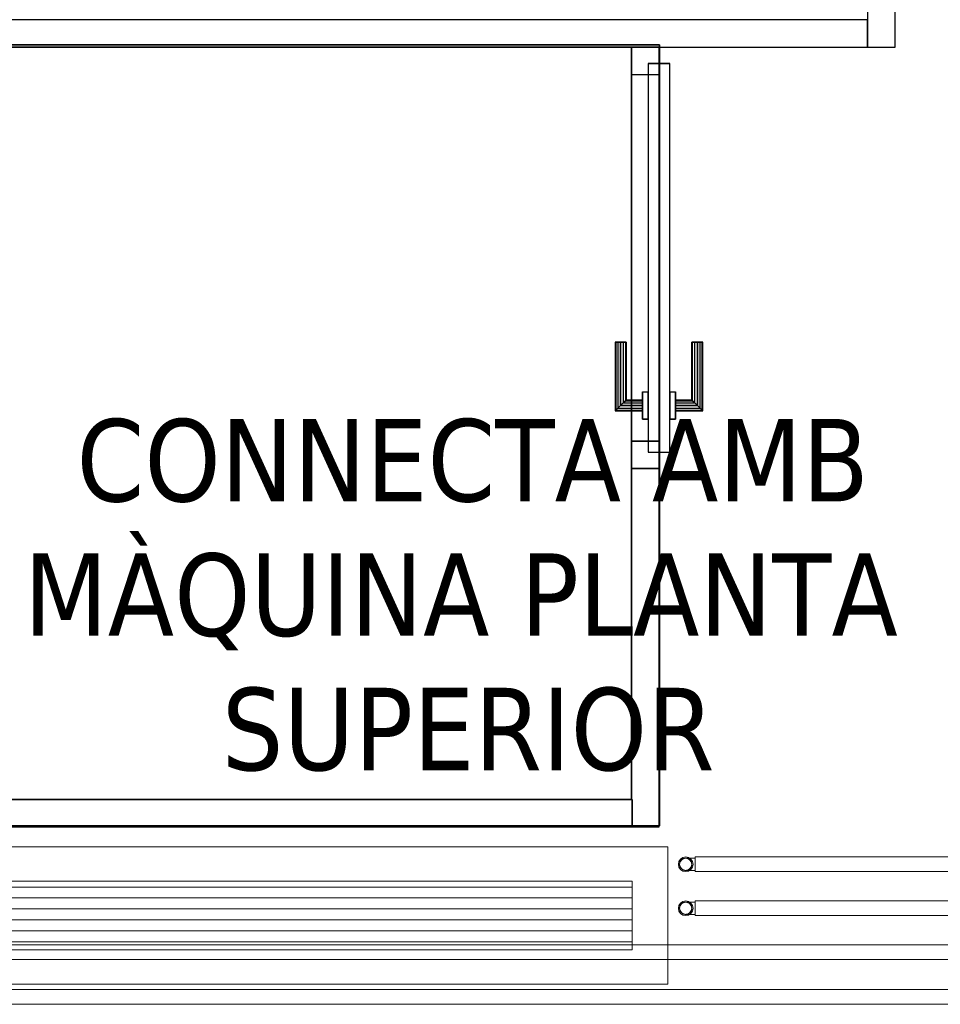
# Model space of a CAD drawing. Header units: metres. Extents: x 397.7 to 427.5, y 12.5 to 28.4.
# Tile 122 of 132: x 415.9 to 417.5, y 21.7 to 23.5. Entities that reach past the tile are written whole.
import ezdxf

# ---------------------------------------------------------------- set-up
doc = ezdxf.new("R2010")
doc.units = ezdxf.units.M
doc.layers.add('01_CARPINTERIA', color=5, linetype='Continuous', lineweight=25, true_color=0x0000ff)
doc.layers.add('01_SUELOS', color=7, linetype='Continuous', lineweight=25, true_color=0x007f00)
for name, color, linetype, lineweight in [('A-DETL-____-MBND', 7, 'Continuous', 18), ('A-GENM-____-OTLN', 7, 'Continuous', 18), ('A-WALL-____-MCUT', 7, 'Continuous', 25), ('A-WALL-____-OTLN', 7, 'Continuous', 25), ('G-____-____-TEXT', 7, 'Continuous', 30), ('P-PIPE-____-OTLN', 7, 'Continuous', 18)]:
    doc.layers.add(name, color=color, linetype=linetype, lineweight=lineweight)
doc.styles.add('Tahoma_4', font='tahoma.ttf', dxfattribs={"height": 0.15})

# ---------------------------------------------------------------- blocks, each defined once
blk = doc.blocks.new('Family - Paviment PSC-153817-07_CLI_AIGUA_P4')
at = {"layer": '01_SUELOS', "color": 9, "true_color": 0xaad4aa}
for p, q in [((7.22, 2.6887), (5.74, 2.6887)), ((5.74, 2.6887), (7.22, 2.6887)), ((7.22, 1.3187), (7.22, 2.6887)), ((7.22, 2.6887), (7.22, 1.3187)), ((5.8907, 1.3187), (7.22, 1.3187)), ((7.22, 1.3187), (5.8907, 1.3187))]:
    blk.add_line(p, q, dxfattribs=at)
blk = doc.blocks.new('Family - Mampara P4-153830-07_CLI_AIGUA_P4')
at = {"layer": 'A-WALL-____-MCUT', "color": 253, "true_color": 0xaaaaaa}
for p, q in [((0.05, 0.0492), (0, 0.0492)), ((0, 0.0492), (0, 0)), ((0.6525, 0.05), (0.05, 0.05)), ((0.05, 0.05), (0.05, 0.0492)), ((0.6525, 0), (0.6525, 0.05)), ((0, 0), (0.6525, 0))]:
    blk.add_line(p, q, dxfattribs=at)
at = {"layer": 'A-WALL-____-OTLN', "color": 253, "true_color": 0xaaaaaa}
for p, q in [((0, 0.0492), (0, 0)), ((0.05, 0.0492), (0, 0.0492)), ((1.42, 0.05), (0.05, 0.05)), ((0.05, 0.05), (0.05, 0.0492)), ((1.42, 0.05), (0.6525, 0.05)), ((0.6525, 0.05), (0.6525, 0)), ((1.42, 0), (1.42, 0.05)), ((1.42, 0), (1.42, 0.05)), ((0, 0), (1.42, 0)), ((0.6525, 0), (1.42, 0))]:
    blk.add_line(p, q, dxfattribs=at)
at = {"layer": 'A-WALL-____-OTLN', "color": 253, "lineweight": 18, "true_color": 0xaaaaaa}
blk.add_line((0, 0), (1.42, 0), dxfattribs=at)
blk = doc.blocks.new('Family - Vano porta P4-153832-07_CLI_AIGUA_P4')
at = {"layer": 'A-GENM-____-OTLN', "color": 253, "true_color": 0xaaaaaa}
for p, q in [((417.017, 23.4895), (416.967, 23.4895)), ((416.967, 23.4895), (416.967, 22.7219)), ((417.017, 23.4895), (416.967, 23.4895)), ((416.967, 22.7219), (416.967, 23.4895)), ((417.017, 22.7219), (417.017, 23.4895)), ((417.017, 23.4895), (417.017, 22.7219)), ((416.967, 22.7219), (417.017, 22.7219)), ((417.017, 22.7219), (416.967, 22.7219))]:
    blk.add_line(p, q, dxfattribs=at)
blk = doc.blocks.new('Family - Mampara P4-154021-07_CLI_AIGUA_P4')
at = {"layer": 'A-WALL-____-MCUT', "color": 253, "true_color": 0xaaaaaa}
for p, q in [((-0.01, 0.05), (-0.01, 0.0497)), ((-0.01, 0.0497), (-0.0093, 0.05)), ((-0.0093, 0.05), (-0.01, 0.05)), ((1.3208, 0.05), (-0.009, 0.05)), ((-0.009, 0.05), (0.0003, 0.0001)), ((1.3208, 0), (1.3208, 0.05)), ((0.0003, 0.0001), (0, 0)), ((0, 0), (1.3208, 0))]:
    blk.add_line(p, q, dxfattribs=at)
at = {"layer": 'A-WALL-____-OTLN', "color": 253, "true_color": 0xaaaaaa}
for p, q in [((-0.01, 0.05), (-0.01, 0.0497)), ((-0.01, 0.0497), (-0.0093, 0.05)), ((-0.0093, 0.05), (-0.01, 0.05)), ((-0.009, 0.05), (0.0003, 0.0001)), ((1.3208, 0.05), (-0.009, 0.05)), ((1.3208, 0), (1.3208, 0.05)), ((0.0003, 0.0001), (0, 0)), ((0, 0), (1.3208, 0))]:
    blk.add_line(p, q, dxfattribs=at)
blk = doc.blocks.new('Family - Evans P4-154074-07_CLI_AIGUA_P4')
at = {"layer": 'A-WALL-____-MCUT', "color": 253, "true_color": 0xaaaaaa}
for p, q in [((1.91, 0.05), (0, 0.05)), ((0, 0.05), (0, 0)), ((1.91, 0), (1.91, 0.05)), ((0, 0), (1.91, 0))]:
    blk.add_line(p, q, dxfattribs=at)
at = {"layer": 'A-WALL-____-OTLN', "color": 253, "true_color": 0xaaaaaa}
for p, q in [((1.91, 0.05), (0, 0.05)), ((0, 0.05), (0, 0)), ((1.91, 0), (1.91, 0.05)), ((0, 0), (1.91, 0))]:
    blk.add_line(p, q, dxfattribs=at)
at = {"layer": 'A-WALL-____-OTLN', "color": 253, "lineweight": 18, "true_color": 0xaaaaaa}
blk.add_line((0, 0), (1.91, 0), dxfattribs=at)
blk = doc.blocks.new('Family - LONDR55-XX_ZZ-ARQ-CAA-M3D-Londres55-154204-07_CLI_AIGUA_P4')
at = {"layer": '01_CARPINTERIA', "color": 161, "true_color": 0xaaaaff}
for p, q in [((0.5375, 0.1287), (0.5375, 0.13)), ((0.5375, 0.13), (0.5375, 0.1287)), ((0.6625, 0.13), (0.5375, 0.13)), ((0.5375, 0.125), (0.5375, 0.1287)), ((0.5375, 0.1287), (0.5375, 0.125)), ((0.6612, 0.1287), (0.5375, 0.1287)), ((0.6612, 0.1287), (0.5375, 0.1287)), ((0.6612, 0.1287), (0.6575, 0.125)), ((0.6575, 0.125), (0.6612, 0.1287)), ((0.6625, 0.13), (0.6612, 0.1287)), ((0.6612, 0.1287), (0.6625, 0.13)), ((0.6612, 0.08), (0.6612, 0.1287)), ((0.6612, 0.08), (0.6612, 0.1287)), ((0.6625, 0.08), (0.6625, 0.13)), ((0.5375, 0.12), (0.5375, 0.125)), ((0.5375, 0.125), (0.5375, 0.12)), ((0.6575, 0.125), (0.5375, 0.125)), ((0.6575, 0.125), (0.5375, 0.125)), ((0.5375, 0.115), (0.5375, 0.12)), ((0.5375, 0.12), (0.5375, 0.115)), ((0.5375, 0.12), (0.6525, 0.12)), ((0.6525, 0.12), (0.5375, 0.12)), ((0.5375, 0.115), (0.5375, 0.1113)), ((0.5375, 0.1113), (0.5375, 0.115)), ((0.6475, 0.115), (0.5375, 0.115)), ((0.6475, 0.115), (0.5375, 0.115)), ((0.5375, 0.1113), (0.5375, 0.11)), ((0.5375, 0.11), (0.5375, 0.1113)), ((0.6439, 0.1113), (0.5375, 0.1113)), ((0.6439, 0.1113), (0.5375, 0.1113)), ((0.6425, 0.11), (0.5375, 0.11)), ((0.6425, 0.11), (0.6439, 0.1113)), ((0.6439, 0.1113), (0.6425, 0.11)), ((0.6425, 0.08), (0.6425, 0.11)), ((0.6439, 0.1113), (0.6475, 0.115)), ((0.6475, 0.115), (0.6439, 0.1113)), ((0.6439, 0.08), (0.6439, 0.1113)), ((0.6439, 0.08), (0.6439, 0.1113)), ((0.6475, 0.115), (0.6525, 0.12)), ((0.6525, 0.12), (0.6475, 0.115)), ((0.6475, 0.08), (0.6475, 0.115)), ((0.6475, 0.08), (0.6475, 0.115)), ((0.6575, 0.125), (0.6525, 0.12)), ((0.6525, 0.12), (0.6575, 0.125)), ((0.6525, 0.12), (0.6525, 0.08)), ((0.6525, 0.08), (0.6525, 0.12)), ((0.6575, 0.08), (0.6575, 0.125)), ((0.6575, 0.08), (0.6575, 0.125)), ((0.6775, 0.08), (0.6275, 0.08)), ((0.6275, 0.08), (0.6775, 0.08)), ((0.6275, 0.07), (0.6275, 0.08)), ((0.6275, 0.07), (0.6275, 0.08)), ((0.6439, 0.08), (0.6425, 0.08)), ((0.6425, 0.08), (0.6439, 0.08)), ((0.6475, 0.08), (0.6439, 0.08)), ((0.6439, 0.08), (0.6475, 0.08)), ((0.6525, 0.08), (0.6475, 0.08)), ((0.6475, 0.08), (0.6525, 0.08)), ((0.6575, 0.08), (0.6525, 0.08)), ((0.6525, 0.08), (0.6575, 0.08)), ((0.6575, 0.08), (0.6612, 0.08)), ((0.6612, 0.08), (0.6575, 0.08)), ((0.6612, 0.08), (0.6625, 0.08)), ((0.6625, 0.08), (0.6612, 0.08)), ((0.6775, 0.07), (0.6775, 0.08)), ((0.6775, 0.08), (0.6775, 0.07)), ((0.7375, 0.07), (0.03, 0.07)), ((0.03, 0.07), (0.03, 0.03)), ((0.7375, 0.07), (0.03, 0.07)), ((0.03, 0.03), (0.03, 0.07)), ((0.6775, 0.07), (0.6275, 0.07)), ((0.6275, 0.07), (0.6775, 0.07)), ((0.7375, 0.03), (0.7375, 0.07)), ((0.7375, 0.03), (0.7375, 0.07)), ((0.05, 0.05), (0, 0.05)), ((0, 0.05), (0, 0)), ((0.05, 0.05), (0, 0.05)), ((0, 0), (0, 0.05)), ((0.05, 0), (0.05, 0.05)), ((0.05, 0), (0.05, 0.05)), ((0.7675, 0.05), (0.7175, 0.05)), ((0.7175, 0.05), (0.7175, 0)), ((0.7675, 0.05), (0.7175, 0.05)), ((0.7175, 0), (0.7175, 0.05)), ((0.7675, 0), (0.7675, 0.05)), ((0.7675, 0), (0.7675, 0.05)), ((0.03, 0.03), (0.7375, 0.03)), ((0.03, 0.03), (0.7375, 0.03)), ((0.6275, 0.03), (0.6775, 0.03)), ((0.6775, 0.03), (0.6275, 0.03)), ((0.6275, 0.02), (0.6275, 0.03)), ((0.6275, 0.02), (0.6275, 0.03)), ((0.6275, 0.02), (0.6775, 0.02)), ((0.6775, 0.02), (0.6275, 0.02)), ((0.6439, 0.02), (0.6425, 0.02)), ((0.6425, 0.02), (0.6439, 0.02)), ((0.6425, -0.01), (0.6425, 0.02)), ((0.6475, 0.02), (0.6439, 0.02)), ((0.6439, 0.02), (0.6475, 0.02)), ((0.6439, -0.0113), (0.6439, 0.02)), ((0.6439, -0.0113), (0.6439, 0.02)), ((0.6475, 0.02), (0.6525, 0.02)), ((0.6525, 0.02), (0.6475, 0.02)), ((0.6475, -0.015), (0.6475, 0.02)), ((0.6475, -0.015), (0.6475, 0.02)), ((0.6525, 0.02), (0.6575, 0.02)), ((0.6575, 0.02), (0.6525, 0.02)), ((0.6525, 0.02), (0.6525, -0.02)), ((0.6525, -0.02), (0.6525, 0.02)), ((0.6575, 0.02), (0.6612, 0.02)), ((0.6612, 0.02), (0.6575, 0.02)), ((0.6575, -0.025), (0.6575, 0.02)), ((0.6575, -0.025), (0.6575, 0.02)), ((0.6612, 0.02), (0.6625, 0.02)), ((0.6625, 0.02), (0.6612, 0.02)), ((0.6612, -0.0287), (0.6612, 0.02)), ((0.6612, -0.0287), (0.6612, 0.02)), ((0.6625, -0.03), (0.6625, 0.02)), ((0.6775, 0.02), (0.6775, 0.03)), ((0.6775, 0.03), (0.6775, 0.02)), ((0, 0), (0.05, 0)), ((0, 0), (0.05, 0)), ((0.7175, 0), (0.7675, 0)), ((0.7175, 0), (0.7675, 0)), ((0.5375, -0.0113), (0.5375, -0.01)), ((0.5375, -0.01), (0.5375, -0.0113)), ((0.5375, -0.01), (0.6425, -0.01)), ((0.5375, -0.015), (0.5375, -0.0113)), ((0.5375, -0.0113), (0.5375, -0.015)), ((0.5375, -0.0113), (0.6439, -0.0113)), ((0.5375, -0.0113), (0.6439, -0.0113)), ((0.5375, -0.02), (0.5375, -0.015)), ((0.5375, -0.015), (0.5375, -0.02)), ((0.5375, -0.015), (0.6475, -0.015)), ((0.5375, -0.015), (0.6475, -0.015)), ((0.6439, -0.0113), (0.6425, -0.01)), ((0.6425, -0.01), (0.6439, -0.0113)), ((0.6475, -0.015), (0.6439, -0.0113)), ((0.6439, -0.0113), (0.6475, -0.015)), ((0.6525, -0.02), (0.6475, -0.015)), ((0.6475, -0.015), (0.6525, -0.02)), ((0.5375, -0.025), (0.5375, -0.02)), ((0.5375, -0.02), (0.5375, -0.025)), ((0.6525, -0.02), (0.5375, -0.02)), ((0.5375, -0.02), (0.6525, -0.02)), ((0.5375, -0.025), (0.5375, -0.0287)), ((0.5375, -0.0287), (0.5375, -0.025)), ((0.5375, -0.025), (0.6575, -0.025)), ((0.5375, -0.025), (0.6575, -0.025)), ((0.5375, -0.0287), (0.5375, -0.03)), ((0.5375, -0.03), (0.5375, -0.0287)), ((0.5375, -0.0287), (0.6612, -0.0287)), ((0.5375, -0.0287), (0.6612, -0.0287)), ((0.5375, -0.03), (0.6625, -0.03)), ((0.6525, -0.02), (0.6575, -0.025)), ((0.6575, -0.025), (0.6525, -0.02)), ((0.6575, -0.025), (0.6612, -0.0287)), ((0.6612, -0.0287), (0.6575, -0.025)), ((0.6612, -0.0287), (0.6625, -0.03)), ((0.6625, -0.03), (0.6612, -0.0287))]:
    blk.add_line(p, q, dxfattribs=at)
blk = doc.blocks.new('Family - Porta P4-154205-07_CLI_AIGUA_P4')
blk.add_blockref('Family - LONDR55-XX_ZZ-ARQ-CAA-M3D-Londres55-154204-07_CLI_AIGUA_P4', (0, 0))
blk = doc.blocks.new('Family - Evans P4-154234-07_CLI_AIGUA_P4')
at = {"layer": 'A-WALL-____-MCUT', "color": 253, "true_color": 0xaaaaaa}
for p, q in [((0.67, 0.05), (0, 0.05)), ((0, 0.05), (0, 0)), ((0.67, 0), (0.67, 0.05)), ((0, 0), (0.67, 0))]:
    blk.add_line(p, q, dxfattribs=at)
at = {"layer": 'A-WALL-____-OTLN', "color": 253, "true_color": 0xaaaaaa}
for p, q in [((0.67, 0.05), (0, 0.05)), ((0, 0.05), (0, 0)), ((0.67, 0), (0.67, 0.05)), ((0, 0), (0.67, 0))]:
    blk.add_line(p, q, dxfattribs=at)
at = {"layer": 'A-WALL-____-OTLN', "color": 253, "lineweight": 18, "true_color": 0xaaaaaa}
blk.add_line((0, 0), (0.7408, 0), dxfattribs=at)
blk = doc.blocks.new('Family - LONDR55-XX_ZZ-ARQ-CAA-M3D-Londres55-154484-07_CLI_AIGUA_P4')
at = {"layer": '01_SUELOS', "color": 9, "true_color": 0xaad4aa}
for p, q in [((17.1944, 10.383), (18.7226, 10.383)), ((18.7226, 10.383), (17.1944, 10.383)), ((18.7226, 10.383), (18.7226, 8.9607)), ((18.7226, 8.9607), (18.7226, 10.383)), ((18.7226, 8.9607), (17.351, 8.9607)), ((17.351, 8.9607), (18.7226, 8.9607))]:
    blk.add_line(p, q, dxfattribs=at)
blk = doc.blocks.new('LONDR55-XX_ZZ-ARQ-CAA-M3D-Londres55_ifc-1-07_CLI_AIGUA_P4')
at = {"layer": '01_CARPINTERIA', "color": 253, "lineweight": 18, "true_color": 0xaaaaaa, "rotation": 270}
blk.add_blockref('Family - Porta P4-154205-07_CLI_AIGUA_P4', (416.967, 23.4895), dxfattribs=at)
at = {"layer": '01_SUELOS', "color": 253, "lineweight": 18, "true_color": 0xaaaaaa}
for name, p in [('Family - LONDR55-XX_ZZ-ARQ-CAA-M3D-Londres55-154484-07_CLI_AIGUA_P4', (398.2952, 13.1106)), ('Family - Paviment PSC-153817-07_CLI_AIGUA_P4', (409.747, 20.8008))]:
    blk.add_blockref(name, p, dxfattribs=at)
at = {"layer": 'A-GENM-____-OTLN', "color": 253, "lineweight": 18, "true_color": 0xaaaaaa}
blk.add_blockref('Family - Vano porta P4-153832-07_CLI_AIGUA_P4', (0, 0), dxfattribs=at)
at = {"layer": 'A-WALL-____-OTLN', "color": 253, "lineweight": 18, "true_color": 0xaaaaaa, "rotation": 90}
for name, p in [('Family - Evans P4-154234-07_CLI_AIGUA_P4', (417.447, 23.4895)), ('Family - Mampara P4-153830-07_CLI_AIGUA_P4', (417.017, 22.0695))]:
    blk.add_blockref(name, p, dxfattribs=at)
at = {"layer": 'A-WALL-____-OTLN', "color": 253, "lineweight": 18, "true_color": 0xaaaaaa}
for name, p in [('Family - Evans P4-154074-07_CLI_AIGUA_P4', (415.487, 23.4895)), ('Family - Mampara P4-154021-07_CLI_AIGUA_P4', (415.647, 22.0695))]:
    blk.add_blockref(name, p, dxfattribs=at)
blk = doc.blocks.new('M_Codo - Genérico - Estándar-775875-07_CLI_AIGUA_P4')
at = {"layer": 'P-PIPE-____-OTLN', "color": 31, "true_color": 0xffbe82}
for p, q in [((404.6335, 13.17), (404.6335, 13.1589)), ((404.6335, 13.1589), (404.6335, 13.1478))]:
    blk.add_line(p, q, dxfattribs=at)
at = {"layer": 'P-PIPE-____-OTLN', "color": 31, "true_color": 0xffbe82, "flags": 128}
for points in [[(404.6335, 13.17), (404.6342, 13.17), (404.6349, 13.17), (404.6356, 13.17), (404.6363, 13.17), (404.637, 13.17), (404.6377, 13.17), (404.6383, 13.17), (404.639, 13.17), (404.6397, 13.17), (404.6403, 13.17), (404.641, 13.17), (404.6416, 13.17), (404.6422, 13.17), (404.6428, 13.17), (404.6434, 13.17), (404.6439, 13.17), (404.6445, 13.17), (404.645, 13.17), (404.6455, 13.17), (404.646, 13.17), (404.6465, 13.17), (404.647, 13.17), (404.6474, 13.17), (404.6478, 13.17), (404.6482, 13.17), (404.6486, 13.17), (404.6489, 13.17), (404.6492, 13.17), (404.6495, 13.17), (404.6498, 13.17), (404.65, 13.17), (404.6502, 13.17), (404.6504, 13.17), (404.6506, 13.17), (404.6507, 13.17), (404.6508, 13.17), (404.6509, 13.17), (404.651, 13.17), (404.651, 13.17)], [(404.6399, 13.1589), (404.6399, 13.1593), (404.6399, 13.1598), (404.6399, 13.1602), (404.64, 13.1607), (404.6401, 13.1611), (404.6402, 13.1615), (404.6403, 13.162), (404.6404, 13.1624), (404.6406, 13.1628), (404.6407, 13.1632), (404.6409, 13.1636), (404.6411, 13.164), (404.6413, 13.1644), (404.6416, 13.1648), (404.6418, 13.1652), (404.6421, 13.1655), (404.6423, 13.1659), (404.6426, 13.1662), (404.6429, 13.1665), (404.6432, 13.1669), (404.6436, 13.1672), (404.6439, 13.1675), (404.6442, 13.1677), (404.6446, 13.168), (404.645, 13.1682), (404.6453, 13.1685), (404.6457, 13.1687), (404.6461, 13.1689), (404.6465, 13.1691), (404.6469, 13.1692), (404.6474, 13.1694), (404.6478, 13.1695), (404.6482, 13.1697), (404.6486, 13.1698), (404.6491, 13.1698), (404.6495, 13.1699), (404.65, 13.17), (404.6504, 13.17), (404.6509, 13.17), (404.651, 13.17)], [(404.651, 13.17), (404.6514, 13.17), (404.6519, 13.17), (404.6523, 13.1699), (404.6527, 13.1699), (404.6532, 13.1698), (404.6536, 13.1697), (404.654, 13.1696), (404.6545, 13.1694), (404.6549, 13.1693), (404.6553, 13.1691), (404.6557, 13.1689), (404.6561, 13.1687), (404.6565, 13.1685), (404.6569, 13.1683), (404.6572, 13.1681), (404.6576, 13.1678), (404.658, 13.1675), (404.6583, 13.1672), (404.6586, 13.1669), (404.6589, 13.1666), (404.6592, 13.1663), (404.6595, 13.166), (404.6598, 13.1656), (404.6601, 13.1653), (404.6603, 13.1649), (404.6606, 13.1645), (404.6608, 13.1641), (404.661, 13.1637), (404.6612, 13.1633), (404.6613, 13.1629), (404.6615, 13.1625), (404.6616, 13.1621), (404.6617, 13.1616), (404.6618, 13.1612), (404.6619, 13.1608), (404.662, 13.1603), (404.662, 13.1599), (404.6621, 13.1595), (404.6621, 13.159), (404.6621, 13.1589)], [(404.651, 13.1478), (404.651, 13.1478), (404.6509, 13.1478), (404.6508, 13.1478), (404.6508, 13.1478), (404.6506, 13.1478), (404.6505, 13.1478), (404.6503, 13.1478), (404.6501, 13.1478), (404.6499, 13.1478), (404.6496, 13.1478), (404.6493, 13.1478), (404.649, 13.1478), (404.6487, 13.1478), (404.6483, 13.1478), (404.6479, 13.1478), (404.6475, 13.1478), (404.6471, 13.1478), (404.6466, 13.1478), (404.6462, 13.1478), (404.6457, 13.1478), (404.6452, 13.1478), (404.6446, 13.1478), (404.6441, 13.1478), (404.6435, 13.1478), (404.6429, 13.1478), (404.6424, 13.1478), (404.6417, 13.1478), (404.6411, 13.1478), (404.6405, 13.1478), (404.6398, 13.1478), (404.6392, 13.1478), (404.6385, 13.1478), (404.6378, 13.1478), (404.6372, 13.1478), (404.6365, 13.1478), (404.6358, 13.1478), (404.6351, 13.1478), (404.6344, 13.1478), (404.6337, 13.1478), (404.6335, 13.1478)], [(404.651, 13.1478), (404.6505, 13.1478), (404.6501, 13.1478), (404.6496, 13.1479), (404.6492, 13.1479), (404.6488, 13.148), (404.6483, 13.1481), (404.6479, 13.1482), (404.6475, 13.1483), (404.6471, 13.1485), (404.6466, 13.1487), (404.6462, 13.1488), (404.6458, 13.149), (404.6455, 13.1492), (404.6451, 13.1495), (404.6447, 13.1497), (404.6443, 13.15), (404.644, 13.1502), (404.6436, 13.1505), (404.6433, 13.1508), (404.643, 13.1511), (404.6427, 13.1515), (404.6424, 13.1518), (404.6421, 13.1522), (404.6419, 13.1525), (404.6416, 13.1529), (404.6414, 13.1533), (404.6412, 13.1537), (404.641, 13.154), (404.6408, 13.1545), (404.6406, 13.1549), (404.6405, 13.1553), (404.6403, 13.1557), (404.6402, 13.1561), (404.6401, 13.1566), (404.64, 13.157), (404.64, 13.1574), (404.6399, 13.1579), (404.6399, 13.1583), (404.6399, 13.1588), (404.6399, 13.1589)], [(404.6621, 13.1589), (404.6621, 13.1584), (404.6621, 13.158), (404.662, 13.1576), (404.6619, 13.1571), (404.6619, 13.1567), (404.6618, 13.1562), (404.6617, 13.1558), (404.6615, 13.1554), (404.6614, 13.155), (404.6612, 13.1546), (404.661, 13.1542), (404.6608, 13.1538), (404.6606, 13.1534), (404.6604, 13.153), (404.6601, 13.1526), (404.6599, 13.1523), (404.6596, 13.1519), (404.6593, 13.1516), (404.659, 13.1512), (404.6587, 13.1509), (404.6584, 13.1506), (404.6581, 13.1503), (404.6577, 13.15), (404.6573, 13.1498), (404.657, 13.1495), (404.6566, 13.1493), (404.6562, 13.1491), (404.6558, 13.1489), (404.6554, 13.1487), (404.655, 13.1485), (404.6546, 13.1484), (404.6542, 13.1482), (404.6537, 13.1481), (404.6533, 13.148), (404.6529, 13.1479), (404.6524, 13.1479), (404.652, 13.1478), (404.6515, 13.1478), (404.6511, 13.1478), (404.651, 13.1478)]]:
    blk.add_lwpolyline(points, dxfattribs=at)
at = {"layer": 'P-PIPE-____-OTLN', "color": 31, "true_color": 0xffbe82}
for start, end in [(0, 180), (180, 0)]:
    blk.add_arc((404.651, 13.1589), 0.0111, start, end, dxfattribs=at)
blk = doc.blocks.new('M_Codo - Genérico - Estándar-V1-07_CLI_AIGUA_P4')
at = {"layer": 'P-PIPE-____-OTLN', "color": 30, "true_color": 0xff7f00}
for p, q in [((404.6335, 13.25), (404.6335, 13.2389)), ((404.6335, 13.2389), (404.6335, 13.2278))]:
    blk.add_line(p, q, dxfattribs=at)
at = {"layer": 'P-PIPE-____-OTLN', "color": 30, "true_color": 0xff7f00, "flags": 128}
for points in [[(404.6335, 13.25), (404.6342, 13.25), (404.6349, 13.25), (404.6356, 13.25), (404.6363, 13.25), (404.637, 13.25), (404.6377, 13.25), (404.6383, 13.25), (404.639, 13.25), (404.6397, 13.25), (404.6403, 13.25), (404.641, 13.25), (404.6416, 13.25), (404.6422, 13.25), (404.6428, 13.25), (404.6434, 13.25), (404.6439, 13.25), (404.6445, 13.25), (404.645, 13.25), (404.6455, 13.25), (404.646, 13.25), (404.6465, 13.25), (404.647, 13.25), (404.6474, 13.25), (404.6478, 13.25), (404.6482, 13.25), (404.6486, 13.25), (404.6489, 13.25), (404.6492, 13.25), (404.6495, 13.25), (404.6498, 13.25), (404.65, 13.25), (404.6502, 13.25), (404.6504, 13.25), (404.6506, 13.25), (404.6507, 13.25), (404.6508, 13.25), (404.6509, 13.25), (404.651, 13.25), (404.651, 13.25)], [(404.6399, 13.2389), (404.6399, 13.2393), (404.6399, 13.2398), (404.6399, 13.2402), (404.64, 13.2407), (404.6401, 13.2411), (404.6402, 13.2415), (404.6403, 13.242), (404.6404, 13.2424), (404.6406, 13.2428), (404.6407, 13.2432), (404.6409, 13.2436), (404.6411, 13.244), (404.6413, 13.2444), (404.6416, 13.2448), (404.6418, 13.2452), (404.6421, 13.2455), (404.6423, 13.2459), (404.6426, 13.2462), (404.6429, 13.2465), (404.6432, 13.2469), (404.6436, 13.2472), (404.6439, 13.2475), (404.6442, 13.2477), (404.6446, 13.248), (404.645, 13.2482), (404.6453, 13.2485), (404.6457, 13.2487), (404.6461, 13.2489), (404.6465, 13.2491), (404.6469, 13.2492), (404.6474, 13.2494), (404.6478, 13.2495), (404.6482, 13.2497), (404.6486, 13.2498), (404.6491, 13.2498), (404.6495, 13.2499), (404.65, 13.25), (404.6504, 13.25), (404.6509, 13.25), (404.651, 13.25)], [(404.651, 13.2278), (404.6505, 13.2278), (404.6501, 13.2278), (404.6496, 13.2279), (404.6492, 13.2279), (404.6488, 13.228), (404.6483, 13.2281), (404.6479, 13.2282), (404.6475, 13.2283), (404.6471, 13.2285), (404.6466, 13.2287), (404.6462, 13.2288), (404.6458, 13.229), (404.6455, 13.2292), (404.6451, 13.2295), (404.6447, 13.2297), (404.6443, 13.23), (404.644, 13.2302), (404.6436, 13.2305), (404.6433, 13.2308), (404.643, 13.2311), (404.6427, 13.2315), (404.6424, 13.2318), (404.6421, 13.2322), (404.6419, 13.2325), (404.6416, 13.2329), (404.6414, 13.2333), (404.6412, 13.2337), (404.641, 13.234), (404.6408, 13.2345), (404.6406, 13.2349), (404.6405, 13.2353), (404.6403, 13.2357), (404.6402, 13.2361), (404.6401, 13.2366), (404.64, 13.237), (404.64, 13.2374), (404.6399, 13.2379), (404.6399, 13.2383), (404.6399, 13.2388), (404.6399, 13.2389)], [(404.651, 13.25), (404.6514, 13.25), (404.6519, 13.25), (404.6523, 13.2499), (404.6527, 13.2499), (404.6532, 13.2498), (404.6536, 13.2497), (404.654, 13.2496), (404.6545, 13.2494), (404.6549, 13.2493), (404.6553, 13.2491), (404.6557, 13.2489), (404.6561, 13.2487), (404.6565, 13.2485), (404.6569, 13.2483), (404.6572, 13.2481), (404.6576, 13.2478), (404.658, 13.2475), (404.6583, 13.2472), (404.6586, 13.2469), (404.6589, 13.2466), (404.6592, 13.2463), (404.6595, 13.246), (404.6598, 13.2456), (404.6601, 13.2453), (404.6603, 13.2449), (404.6606, 13.2445), (404.6608, 13.2441), (404.661, 13.2437), (404.6612, 13.2433), (404.6613, 13.2429), (404.6615, 13.2425), (404.6616, 13.2421), (404.6617, 13.2416), (404.6618, 13.2412), (404.6619, 13.2408), (404.662, 13.2403), (404.662, 13.2399), (404.6621, 13.2395), (404.6621, 13.239), (404.6621, 13.2389)], [(404.6621, 13.2389), (404.6621, 13.2384), (404.6621, 13.238), (404.662, 13.2376), (404.6619, 13.2371), (404.6619, 13.2367), (404.6618, 13.2362), (404.6617, 13.2358), (404.6615, 13.2354), (404.6614, 13.235), (404.6612, 13.2346), (404.661, 13.2342), (404.6608, 13.2338), (404.6606, 13.2334), (404.6604, 13.233), (404.6601, 13.2326), (404.6599, 13.2323), (404.6596, 13.2319), (404.6593, 13.2316), (404.659, 13.2312), (404.6587, 13.2309), (404.6584, 13.2306), (404.6581, 13.2303), (404.6577, 13.23), (404.6573, 13.2298), (404.657, 13.2295), (404.6566, 13.2293), (404.6562, 13.2291), (404.6558, 13.2289), (404.6554, 13.2287), (404.655, 13.2285), (404.6546, 13.2284), (404.6542, 13.2282), (404.6537, 13.2281), (404.6533, 13.228), (404.6529, 13.2279), (404.6524, 13.2279), (404.652, 13.2278), (404.6515, 13.2278), (404.6511, 13.2278), (404.651, 13.2278)], [(404.651, 13.2278), (404.651, 13.2278), (404.6509, 13.2278), (404.6508, 13.2278), (404.6508, 13.2278), (404.6506, 13.2278), (404.6505, 13.2278), (404.6503, 13.2278), (404.6501, 13.2278), (404.6499, 13.2278), (404.6496, 13.2278), (404.6493, 13.2278), (404.649, 13.2278), (404.6487, 13.2278), (404.6483, 13.2278), (404.6479, 13.2278), (404.6475, 13.2278), (404.6471, 13.2278), (404.6466, 13.2278), (404.6462, 13.2278), (404.6457, 13.2278), (404.6452, 13.2278), (404.6446, 13.2278), (404.6441, 13.2278), (404.6435, 13.2278), (404.6429, 13.2278), (404.6424, 13.2278), (404.6417, 13.2278), (404.6411, 13.2278), (404.6405, 13.2278), (404.6398, 13.2278), (404.6392, 13.2278), (404.6385, 13.2278), (404.6378, 13.2278), (404.6372, 13.2278), (404.6365, 13.2278), (404.6358, 13.2278), (404.6351, 13.2278), (404.6344, 13.2278), (404.6337, 13.2278), (404.6335, 13.2278)]]:
    blk.add_lwpolyline(points, dxfattribs=at)
at = {"layer": 'P-PIPE-____-OTLN', "color": 30, "true_color": 0xff7f00}
for start, end in [(0, 180), (180, 0)]:
    blk.add_arc((404.651, 13.2389), 0.0111, start, end, dxfattribs=at)
blk = doc.blocks.new('ZYR_03_04_03 Fancoil terra - FC03_1415_-773640-07_CLI_AIGUA_P4')
at = {"layer": 'A-DETL-____-MBND', "true_color": 0xff00ff}
h = blk.add_hatch(dxfattribs=at)
h.set_pattern_fill('FP_1', color=6, style=0, pattern_type=2)
h.set_pattern_definition([(0, (0, 0), (0, 0.02), [])])
h.paths.add_polyline_path([(0.6425, -0.0625), (0.6425, 0.0625), (-0.6425, 0.0625), (-0.6425, -0.0625)])
at = {"layer": 'A-DETL-____-MBND', "color": 6, "true_color": 0xff00ff}
for p, q in [((0.7075, 0.125), (-0.7075, 0.125)), ((-0.7075, 0.125), (-0.7075, -0.125)), ((-0.7075, -0.125), (-0.7075, 0.125)), ((-0.7075, 0.125), (0.7075, 0.125)), ((0.7075, 0.125), (-0.7075, 0.125)), ((-0.7075, 0.125), (-0.7075, -0.125)), ((-0.7075, -0.125), (-0.7075, 0.125)), ((-0.7075, 0.125), (0.7075, 0.125)), ((0.7075, -0.125), (0.7075, 0.125)), ((0.7075, 0.125), (0.7075, -0.125)), ((0.7075, -0.125), (0.7075, 0.125)), ((0.7075, 0.125), (0.7075, -0.125)), ((-0.6425, -0.0625), (-0.6425, 0.0625)), ((-0.6425, 0.0625), (0.6425, 0.0625)), ((0.6425, 0.0625), (0.6425, -0.0625)), ((0.6425, -0.0625), (-0.6425, -0.0625)), ((-0.7075, -0.125), (0.7075, -0.125)), ((0.7075, -0.125), (-0.7075, -0.125)), ((-0.7075, -0.125), (0.7075, -0.125)), ((0.7075, -0.125), (-0.7075, -0.125)), ((0.6425, -0.125), (-0.6425, -0.125)), ((-0.6425, -0.125), (0.6425, -0.125))]:
    blk.add_line(p, q, dxfattribs=at)

msp = doc.modelspace()

# ---------------------------------------------------------------- linework, layer by layer
at = {"layer": 'A-DETL-____-MBND', "color": 175, "true_color": 0x5046b4}
for start, end in [(0, 180), (180, 0)]:
    msp.add_arc((417.0656, 22.0014), 0.0134, start, end, dxfattribs=at)
at = {"layer": 'A-DETL-____-MBND', "color": 30, "true_color": 0xff7f00}
for start, end in [(0, 180), (180, 0)]:
    msp.add_arc((417.0656, 21.9214), 0.0134, start, end, dxfattribs=at)
at = {"layer": 'P-PIPE-____-OTLN', "color": 31, "true_color": 0xffbe82}
for p, q in [((419.3797, 22.0147), (417.0831, 22.0147)), ((417.0831, 22.0147), (417.0831, 21.988)), ((417.0831, 21.988), (419.3797, 21.988))]:
    msp.add_line(p, q, dxfattribs=at)
at = {"layer": 'P-PIPE-____-OTLN', "color": 30, "true_color": 0xff7f00}
for p, q in [((419.4597, 21.9347), (417.0831, 21.9347)), ((417.0831, 21.9347), (417.0831, 21.908)), ((417.0831, 21.908), (419.4597, 21.908))]:
    msp.add_line(p, q, dxfattribs=at)
at = {"layer": 'P-PIPE-____-OTLN', "color": 145, "true_color": 0x527ca5}
for p, q in [((419.5397, 21.8547), (415.5871, 21.8547)), ((415.5871, 21.828), (419.5397, 21.828))]:
    msp.add_line(p, q, dxfattribs=at)
at = {"layer": 'P-PIPE-____-OTLN', "color": 175, "true_color": 0x5046b4}
for p, q in [((419.6213, 21.7731), (415.488, 21.7731)), ((415.488, 21.7464), (419.6213, 21.7464))]:
    msp.add_line(p, q, dxfattribs=at)
for start, end in [(0, 180), (180, 0)]:
    msp.add_arc((417.0656, 22.0014), 0.0134, start, end, dxfattribs=at)
at = {"layer": 'P-PIPE-____-OTLN', "color": 30, "true_color": 0xff7f00}
for start, end in [(0, 180), (180, 0)]:
    msp.add_arc((417.0656, 21.9214), 0.0134, start, end, dxfattribs=at)

# ---------------------------------------------------------------- block references
at = {"lineweight": 5}
msp.add_blockref('LONDR55-XX_ZZ-ARQ-CAA-M3D-Londres55_ifc-1-07_CLI_AIGUA_P4', (0, 0), dxfattribs=at)
at = {"layer": 'A-DETL-____-MBND', "color": 6, "true_color": 0xff00ff}
msp.add_blockref('ZYR_03_04_03 Fancoil terra - FC03_1415_-773640-07_CLI_AIGUA_P4', (416.3254, 21.9084), dxfattribs=at)
at = {"layer": 'P-PIPE-____-OTLN', "color": 31, "true_color": 0xffbe82, "rotation": 180}
msp.add_blockref('M_Codo - Genérico - Estándar-775875-07_CLI_AIGUA_P4', (821.7166, 35.1602), dxfattribs=at)
at = {"layer": 'P-PIPE-____-OTLN', "color": 30, "true_color": 0xff7f00, "rotation": 180}
msp.add_blockref('M_Codo - Genérico - Estándar-V1-07_CLI_AIGUA_P4', (821.7166, 35.1602), dxfattribs=at)

# ---------------------------------------------------------------- texts
at = {"layer": 'G-____-____-TEXT', "char_height": 0.15, "attachment_point": 1, "style": 'Tahoma_4'}
for s, insert, width in [('CONNECTA AMB ', (415.9559, 22.8123), 1.859915), ('MÀQUINA PLANTA ', (415.86, 22.5675), 2.088396), ('SUPERIOR', (416.2205, 22.3228), 1.138396)]:
    msp.add_mtext(s, dxfattribs=dict(at, insert=insert, width=width))

doc.saveas('drawing.dxf')
